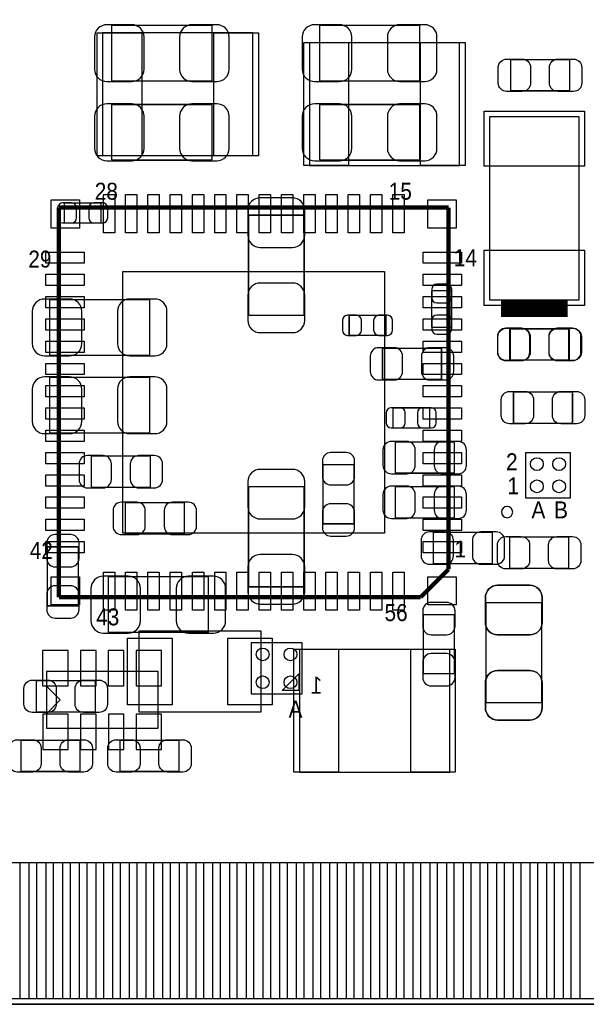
# Model space of a CAD drawing. Extents: x 7.2 to 74.8, y 33.9 to 67.
# Tile 8 of 11: x 55.6 to 65.8, y 34 to 51.7. Entities that reach past the tile are written whole.
import ezdxf

# ---------------------------------------------------------------- set-up
doc = ezdxf.new("R2010")
doc.units = 0
for name, color, linetype in [('BG_OUTLINE', 3, 'CONTINUOUS'), ('PG_ASSEMBLY_BOTTOM', 43, 'CONTINUOUS'), ('PG_ASSEMBLY_TOP', 7, 'CONTINUOUS'), ('PIN_BOTTOM', 211, 'CONTINUOUS'), ('PIN_TOP', 173, 'CONTINUOUS')]:
    doc.layers.add(name, color=color, linetype=linetype)

msp = doc.modelspace()

# ---------------------------------------------------------------- linework, layer by layer
at = {"layer": 'BG_OUTLINE'}
msp.add_lwpolyline([(74.799952, 55.992776, 0.414214), (72.800972, 53.993796, 0.414214), (74.799952, 51.994816), (74.799952, 33.993836), (23.949152, 33.993836), (23.949152, 37.493956, 0.414214), (23.451312, 37.994336, 0.414214), (22.950932, 37.493956), (22.950932, 33.993836), (7.200392, 33.993836), (7.200392, 51.994816, 0.414214), (9.199372, 53.993796, 0.414214), (7.200392, 55.992776), (7.199884, 66.987928), (74.799952, 66.987928)], format="xyb", close=True, dxfattribs=at)
at = {"layer": 'PG_ASSEMBLY_BOTTOM', "const_width": 0.024892}
for points in [[(59.065414, 51.579526), (57.26557, 51.579526)], [(57.26557, 51.579526), (57.26557, 50.579274)], [(59.065414, 50.579274), (59.065414, 51.579526)], [(62.799214, 51.579526), (60.99937, 51.579526)], [(60.99937, 51.579526), (60.99937, 50.579274)], [(62.799214, 50.579274), (62.799214, 51.579526)], [(57.26557, 50.579274), (59.065414, 50.579274)], [(60.99937, 50.579274), (62.799214, 50.579274)], [(59.065414, 50.157126), (57.26557, 50.157126)], [(57.26557, 50.157126), (57.26557, 49.156874)], [(59.065414, 49.156874), (59.065414, 50.157126)], [(62.799214, 50.157126), (60.99937, 50.157126)], [(60.99937, 50.157126), (60.99937, 49.156874)], [(62.799214, 49.156874), (62.799214, 50.157126)], [(57.26557, 49.156874), (59.065414, 49.156874)], [(60.99937, 49.156874), (62.799214, 49.156874)], [(57.073038, 48.389286), (56.413146, 48.389286)], [(56.413146, 48.389286), (56.413146, 48.029114)], [(57.073038, 48.029114), (57.073038, 48.389286)], [(59.722766, 48.169322), (59.722766, 46.369478)], [(60.723018, 48.169322), (59.722766, 48.169322)], [(60.723018, 46.369478), (60.723018, 48.169322)], [(56.413146, 48.029114), (57.073038, 48.029114)], [(63.374778, 46.811946), (63.014606, 46.811946)], [(63.014606, 46.811946), (63.014606, 46.152054)], [(63.374778, 46.152054), (63.374778, 46.811946)], [(57.947814, 46.651926), (56.14797, 46.651926)], [(56.14797, 46.651926), (56.14797, 45.651674)], [(57.947814, 45.651674), (57.947814, 46.651926)], [(59.722766, 46.369478), (60.723018, 46.369478)], [(62.1919, 46.370494), (61.532008, 46.370494)], [(61.532008, 46.370494), (61.532008, 46.010322)], [(62.1919, 46.010322), (62.1919, 46.370494)], [(63.014606, 46.152054), (63.374778, 46.152054)], [(61.532008, 46.010322), (62.1919, 46.010322)], [(65.47739, 46.126908), (64.417194, 46.126908)], [(64.417194, 46.126908), (64.417194, 45.567092)], [(65.47739, 45.567092), (65.47739, 46.126908)], [(56.14797, 45.651674), (57.947814, 45.651674)], [(63.19139, 45.778166), (62.131194, 45.778166)], [(62.131194, 45.778166), (62.131194, 45.21835)], [(63.19139, 45.21835), (63.19139, 45.778166)], [(64.417194, 45.567092), (65.47739, 45.567092)], [(57.947814, 45.254926), (56.14797, 45.254926)], [(56.14797, 45.254926), (56.14797, 44.254674)], [(57.947814, 44.254674), (57.947814, 45.254926)], [(62.131194, 45.21835), (63.19139, 45.21835)], [(62.977522, 44.70781), (62.31763, 44.70781)], [(62.31763, 44.70781), (62.31763, 44.347638)], [(62.977522, 44.347638), (62.977522, 44.70781)], [(56.14797, 44.254674), (57.947814, 44.254674)], [(62.31763, 44.347638), (62.977522, 44.347638)], [(63.41999, 44.094146), (62.359794, 44.094146)], [(62.359794, 44.094146), (62.359794, 43.53433)], [(63.41999, 43.53433), (63.41999, 44.094146)], [(57.95899, 43.840908), (56.898794, 43.840908)], [(56.898794, 43.840908), (56.898794, 43.281092)], [(57.95899, 43.281092), (57.95899, 43.840908)], [(61.6204, 43.684698), (61.060584, 43.684698)], [(61.060584, 43.684698), (61.060584, 42.624502)], [(61.6204, 42.624502), (61.6204, 43.684698)], [(62.359794, 43.53433), (63.41999, 43.53433)], [(56.898794, 43.281092), (57.95899, 43.281092)], [(60.723018, 43.292522), (59.722766, 43.292522)], [(59.722766, 43.292522), (59.722766, 41.492678)], [(60.723018, 41.492678), (60.723018, 43.292522)], [(63.41999, 43.290744), (62.359794, 43.290744)], [(62.359794, 43.290744), (62.359794, 42.730928)], [(63.41999, 42.730928), (63.41999, 43.290744)], [(58.56859, 43.002708), (57.508394, 43.002708)], [(57.508394, 43.002708), (57.508394, 42.442892)], [(58.56859, 42.442892), (58.56859, 43.002708)], [(61.060584, 42.624502), (61.6204, 42.624502)], [(62.359794, 42.730928), (63.41999, 42.730928)], [(57.508394, 42.442892), (58.56859, 42.442892)], [(64.10579, 42.469308), (63.045594, 42.469308)], [(63.045594, 42.469308), (63.045594, 41.909492)], [(64.10579, 41.909492), (64.10579, 42.469308)], [(56.107584, 42.211498), (56.107584, 41.151302)], [(56.6674, 42.211498), (56.107584, 42.211498)], [(56.6674, 41.151302), (56.6674, 42.211498)], [(63.045594, 41.909492), (64.10579, 41.909492)], [(59.002422, 40.673274), (59.002422, 41.673526), (57.202578, 41.673526), (57.202578, 40.673274), (59.002422, 40.673274)], [(59.722766, 41.492678), (60.723018, 41.492678)], [(64.990218, 41.209722), (63.989966, 41.209722)], [(63.989966, 41.209722), (63.989966, 39.409878)], [(64.990218, 39.409878), (64.990218, 41.209722)], [(56.107584, 41.151302), (56.6674, 41.151302)], [(62.863984, 40.992298), (62.863984, 39.932102)], [(63.4238, 40.992298), (62.863984, 40.992298)], [(63.4238, 39.932102), (63.4238, 40.992298)], [(62.863984, 39.932102), (63.4238, 39.932102)], [(63.989966, 39.409878), (64.990218, 39.409878)]]:
    msp.add_lwpolyline(points, dxfattribs=at)
at = {"layer": 'PG_ASSEMBLY_BOTTOM'}
for points in [[(60.685934, 40.4876), (59.767978, 40.4876)], [(59.767978, 40.4876), (59.767978, 39.569644)], [(60.685934, 39.569644), (60.685934, 40.4876)], [(56.09082, 38.95344), (58.09742, 38.95344), (58.09742, 39.96944), (56.09082, 39.96944), (56.09082, 38.95344)], [(56.33974, 39.46144), (56.08574, 39.71544)], [(56.33974, 39.46144), (56.08574, 39.20744)], [(59.767978, 39.569644), (60.685934, 39.569644)]]:
    msp.add_lwpolyline(points, dxfattribs=at)
msp.add_lwpolyline([(60.627006, 39.628572), (60.327032, 39.628572), (60.627006, 39.928546)], close=True, dxfattribs=at)
at = {"layer": 'PG_ASSEMBLY_TOP'}
for points in [[(57.102248, 51.441096), (57.102248, 49.241202)], [(59.802268, 51.441096), (57.102248, 51.441096)], [(59.802268, 49.241202), (59.802268, 51.441096)], [(63.517018, 51.263296), (60.816998, 51.263296)], [(60.816998, 51.263296), (60.816998, 49.063402)], [(63.517018, 49.063402), (63.517018, 51.263296)], [(57.102248, 49.241202), (59.802268, 49.241202)], [(60.816998, 49.063402), (63.517018, 49.063402)], [(63.33871, 40.36568), (60.63869, 40.36568)], [(60.63869, 40.36568), (60.63869, 38.165786)], [(63.33871, 38.165786), (63.33871, 40.36568)], [(60.63869, 38.165786), (63.33871, 38.165786)], [(23.711154, 33.993836), (74.799952, 33.993836)]]:
    msp.add_lwpolyline(points, dxfattribs=at)
for points, const_width in [([(64.431672, 50.961798), (65.491868, 50.961798)], 0.024892), ([(64.431672, 50.401982), (64.431672, 50.961798)], 0.024892), ([(65.491868, 50.961798), (65.491868, 50.401982)], 0.024892), ([(65.491868, 50.401982), (64.431672, 50.401982)], 0.024892), ([(56.316626, 48.30572), (56.316626, 41.30548)], 0.0762), ([(63.316866, 48.30572), (56.316626, 48.30572)], 0.0762), ([(63.316866, 41.805606), (63.316866, 48.30572)], 0.0762), ([(64.261492, 46.491652), (65.460372, 46.491652)], 0.29972), ([(64.42456, 46.1264), (65.484756, 46.1264)], 0.024892), ([(64.42456, 45.566584), (64.42456, 46.1264)], 0.024892), ([(65.484756, 46.1264), (65.484756, 45.566584)], 0.024892), ([(65.484756, 45.566584), (64.42456, 45.566584)], 0.024892), ([(64.485266, 44.991274), (65.545462, 44.991274)], 0.024892), ([(64.485266, 44.431458), (64.485266, 44.991274)], 0.024892), ([(65.545462, 44.991274), (65.545462, 44.431458)], 0.024892), ([(65.545462, 44.431458), (64.485266, 44.431458)], 0.024892), ([(64.415162, 42.385488), (65.475358, 42.385488)], 0.024892), ([(64.415162, 41.825672), (64.415162, 42.385488)], 0.024892), ([(65.475358, 42.385488), (65.475358, 41.825672)], 0.024892), ([(62.81674, 41.30548), (63.316866, 41.805606)], 0.0762), ([(65.475358, 41.825672), (64.415162, 41.825672)], 0.024892), ([(56.316626, 41.30548), (62.81674, 41.30548)], 0.0762), ([(63.989966, 39.409878), (63.989966, 41.209722)], 0.024892), ([(63.989966, 41.209722), (64.990218, 41.209722)], 0.024892), ([(64.990218, 41.209722), (64.990218, 39.409878)], 0.024892), ([(55.908194, 39.246302), (55.908194, 39.806118)], 0.024892), ([(55.908194, 39.806118), (56.96839, 39.806118)], 0.024892), ([(56.96839, 39.806118), (56.96839, 39.246302)], 0.024892), ([(64.990218, 39.409878), (63.989966, 39.409878)], 0.024892), ([(56.96839, 39.246302), (55.908194, 39.246302)], 0.024892), ([(55.636668, 38.175692), (55.636668, 38.735508)], 0.024892), ([(55.636668, 38.735508), (56.696864, 38.735508)], 0.024892), ([(56.696864, 38.735508), (56.696864, 38.175692)], 0.024892), ([(57.413398, 38.735508), (58.473594, 38.735508)], 0.024892), ([(57.413398, 38.175692), (57.413398, 38.735508)], 0.024892), ([(58.473594, 38.735508), (58.473594, 38.175692)], 0.024892), ([(56.696864, 38.175692), (55.636668, 38.175692)], 0.024892), ([(58.473594, 38.175692), (57.413398, 38.175692)], 0.024892)]:
    msp.add_lwpolyline(points, dxfattribs=dict(at, const_width=const_width))
for points in [[(65.661032, 46.641512), (64.060832, 46.641512), (64.060832, 49.943512), (65.661032, 49.943512)], [(65.508632, 43.900598), (64.698626, 43.900598), (64.698626, 43.090592), (65.508632, 43.090592)], [(57.750202, 40.696388), (57.750202, 39.246556), (59.95035, 39.246556), (59.95035, 40.696388)]]:
    msp.add_lwpolyline(points, close=True, dxfattribs=at)
msp.add_lwpolyline([(64.470026, 42.836592, 1), (64.266826, 42.836592, 1), (64.470026, 42.836592)], format="xyb", dxfattribs=at)
at = {"layer": 'PIN_BOTTOM'}
for points in [[(57.1754, 50.569368), (57.625488, 50.569368, 0.414414), (57.845452, 50.789332), (57.845452, 51.369468, 0.414414), (57.625488, 51.589432), (57.1754, 51.589432, 0.414414), (56.955436, 51.369468), (56.955436, 50.789332, 0.414414)], [(59.155584, 51.589432), (58.705496, 51.589432, 0.414414), (58.485532, 51.369468), (58.485532, 50.789332, 0.414414), (58.705496, 50.569368), (59.155584, 50.569368, 0.414414), (59.375548, 50.789332), (59.375548, 51.369468, 0.414414)], [(60.9092, 50.569368), (61.359288, 50.569368, 0.414414), (61.579252, 50.789332), (61.579252, 51.369468, 0.414414), (61.359288, 51.589432), (60.9092, 51.589432, 0.414414), (60.689236, 51.369468), (60.689236, 50.789332, 0.414414)], [(62.889384, 51.589432), (62.439296, 51.589432, 0.414414), (62.219332, 51.369468), (62.219332, 50.789332, 0.414414), (62.439296, 50.569368), (62.889384, 50.569368, 0.414414), (63.109348, 50.789332), (63.109348, 51.369468, 0.414414)], [(57.1754, 49.146968), (57.625488, 49.146968, 0.414414), (57.845452, 49.366932), (57.845452, 49.947068, 0.414414), (57.625488, 50.167032), (57.1754, 50.167032, 0.414414), (56.955436, 49.947068), (56.955436, 49.366932, 0.414414)], [(59.155584, 50.167032), (58.705496, 50.167032, 0.414414), (58.485532, 49.947068), (58.485532, 49.366932, 0.414414), (58.705496, 49.146968), (59.155584, 49.146968, 0.414414), (59.375548, 49.366932), (59.375548, 49.947068, 0.414414)], [(60.9092, 49.146968), (61.359288, 49.146968, 0.414414), (61.579252, 49.366932), (61.579252, 49.947068, 0.414414), (61.359288, 50.167032), (60.9092, 50.167032, 0.414414), (60.689236, 49.947068), (60.689236, 49.366932, 0.414414)], [(62.889384, 50.167032), (62.439296, 50.167032, 0.414414), (62.219332, 49.947068), (62.219332, 49.366932, 0.414414), (62.439296, 49.146968), (62.889384, 49.146968, 0.414414), (63.109348, 49.366932), (63.109348, 49.947068, 0.414414)], [(59.71286, 48.259492), (59.71286, 47.809404, 0.414414), (59.932824, 47.58944), (60.51296, 47.58944, 0.414414), (60.732924, 47.809404), (60.732924, 48.259492, 0.414414), (60.51296, 48.479456), (59.932824, 48.479456, 0.414414)], [(56.383174, 48.029114), (56.543194, 48.029114, 0.413587), (56.63311, 48.119284), (56.63311, 48.299116, 0.413587), (56.543194, 48.389286), (56.383174, 48.389286, 0.413587), (56.293258, 48.299116), (56.293258, 48.119284, 0.413587)], [(57.10301, 48.389286), (56.94299, 48.389286, 0.413587), (56.853074, 48.299116), (56.853074, 48.119284, 0.413587), (56.94299, 48.029114), (57.10301, 48.029114, 0.413587), (57.192926, 48.119284), (57.192926, 48.299116, 0.413587)], [(60.732924, 46.279308), (60.732924, 46.729396, 0.414414), (60.51296, 46.94936), (59.932824, 46.94936, 0.414414), (59.71286, 46.729396), (59.71286, 46.279308, 0.414414), (59.932824, 46.059344), (60.51296, 46.059344, 0.414414)], [(63.014606, 46.841918), (63.014606, 46.681898, 0.413587), (63.104776, 46.591982), (63.284608, 46.591982, 0.413587), (63.374778, 46.681898), (63.374778, 46.841918, 0.413587), (63.284608, 46.931834), (63.104776, 46.931834, 0.413587)], [(56.0578, 45.641768), (56.507888, 45.641768, 0.414414), (56.727852, 45.861732), (56.727852, 46.441868, 0.414414), (56.507888, 46.661832), (56.0578, 46.661832, 0.414414), (55.837836, 46.441868), (55.837836, 45.861732, 0.414414)], [(58.037984, 46.661832), (57.587896, 46.661832, 0.414414), (57.367932, 46.441868), (57.367932, 45.861732, 0.414414), (57.587896, 45.641768), (58.037984, 45.641768, 0.414414), (58.257948, 45.861732), (58.257948, 46.441868, 0.414414)], [(61.502036, 46.010322), (61.662056, 46.010322, 0.413587), (61.751972, 46.100492), (61.751972, 46.280324, 0.413587), (61.662056, 46.370494), (61.502036, 46.370494, 0.413587), (61.41212, 46.280324), (61.41212, 46.100492, 0.413587)], [(62.221872, 46.370494), (62.061852, 46.370494, 0.413587), (61.971936, 46.280324), (61.971936, 46.100492, 0.413587), (62.061852, 46.010322), (62.221872, 46.010322, 0.413587), (62.311788, 46.100492), (62.311788, 46.280324, 0.413587)], [(63.374778, 46.122082), (63.374778, 46.282102, 0.413587), (63.284608, 46.372018), (63.104776, 46.372018, 0.413587), (63.014606, 46.282102), (63.014606, 46.122082, 0.413587), (63.104776, 46.032166), (63.284608, 46.032166, 0.413587)], [(64.347344, 45.556932), (64.627252, 45.556932, 0.414846), (64.777366, 45.707046), (64.777366, 45.986954, 0.414846), (64.627252, 46.137068), (64.347344, 46.137068, 0.414846), (64.19723, 45.986954), (64.19723, 45.707046, 0.414846)], [(65.54724, 46.137068), (65.267332, 46.137068, 0.414846), (65.117218, 45.986954), (65.117218, 45.707046, 0.414846), (65.267332, 45.556932), (65.54724, 45.556932, 0.414846), (65.697354, 45.707046), (65.697354, 45.986954, 0.414846)], [(62.061344, 45.20819), (62.341252, 45.20819, 0.414846), (62.491366, 45.358304), (62.491366, 45.638212, 0.414846), (62.341252, 45.788326), (62.061344, 45.788326, 0.414846), (61.91123, 45.638212), (61.91123, 45.358304, 0.414846)], [(63.26124, 45.788326), (62.981332, 45.788326, 0.414846), (62.831218, 45.638212), (62.831218, 45.358304, 0.414846), (62.981332, 45.20819), (63.26124, 45.20819, 0.414846), (63.411354, 45.358304), (63.411354, 45.638212, 0.414846)], [(56.0578, 44.244768), (56.507888, 44.244768, 0.414414), (56.727852, 44.464732), (56.727852, 45.044868, 0.414414), (56.507888, 45.264832), (56.0578, 45.264832, 0.414414), (55.837836, 45.044868), (55.837836, 44.464732, 0.414414)], [(58.037984, 45.264832), (57.587896, 45.264832, 0.414414), (57.367932, 45.044868), (57.367932, 44.464732, 0.414414), (57.587896, 44.244768), (58.037984, 44.244768, 0.414414), (58.257948, 44.464732), (58.257948, 45.044868, 0.414414)], [(62.287658, 44.347638), (62.447678, 44.347638, 0.413587), (62.537594, 44.437808), (62.537594, 44.61764, 0.413587), (62.447678, 44.70781), (62.287658, 44.70781, 0.413587), (62.197742, 44.61764), (62.197742, 44.437808, 0.413587)], [(63.007494, 44.70781), (62.847474, 44.70781, 0.413587), (62.757558, 44.61764), (62.757558, 44.437808, 0.413587), (62.847474, 44.347638), (63.007494, 44.347638, 0.413587), (63.09741, 44.437808), (63.09741, 44.61764, 0.413587)], [(62.289944, 43.52417), (62.569852, 43.52417, 0.414846), (62.719966, 43.674284), (62.719966, 43.954192, 0.414846), (62.569852, 44.104306), (62.289944, 44.104306, 0.414846), (62.13983, 43.954192), (62.13983, 43.674284, 0.414846)], [(63.48984, 44.104306), (63.209932, 44.104306, 0.414846), (63.059818, 43.954192), (63.059818, 43.674284, 0.414846), (63.209932, 43.52417), (63.48984, 43.52417, 0.414846), (63.639954, 43.674284), (63.639954, 43.954192, 0.414846)], [(61.050424, 43.754548), (61.050424, 43.47464, 0.414846), (61.200538, 43.324526), (61.480446, 43.324526, 0.414846), (61.63056, 43.47464), (61.63056, 43.754548, 0.414846), (61.480446, 43.904662), (61.200538, 43.904662, 0.414846)], [(56.828944, 43.270932), (57.108852, 43.270932, 0.414846), (57.258966, 43.421046), (57.258966, 43.700954, 0.414846), (57.108852, 43.851068), (56.828944, 43.851068, 0.414846), (56.67883, 43.700954), (56.67883, 43.421046, 0.414846)], [(58.02884, 43.851068), (57.748932, 43.851068, 0.414846), (57.598818, 43.700954), (57.598818, 43.421046, 0.414846), (57.748932, 43.270932), (58.02884, 43.270932, 0.414846), (58.178954, 43.421046), (58.178954, 43.700954, 0.414846)], [(59.71286, 43.382692), (59.71286, 42.932604, 0.414414), (59.932824, 42.71264), (60.51296, 42.71264, 0.414414), (60.732924, 42.932604), (60.732924, 43.382692, 0.414414), (60.51296, 43.602656), (59.932824, 43.602656, 0.414414)], [(62.289944, 42.720768), (62.569852, 42.720768, 0.414846), (62.719966, 42.870882), (62.719966, 43.15079, 0.414846), (62.569852, 43.300904), (62.289944, 43.300904, 0.414846), (62.13983, 43.15079), (62.13983, 42.870882, 0.414846)], [(63.48984, 43.300904), (63.209932, 43.300904, 0.414846), (63.059818, 43.15079), (63.059818, 42.870882, 0.414846), (63.209932, 42.720768), (63.48984, 42.720768, 0.414846), (63.639954, 42.870882), (63.639954, 43.15079, 0.414846)], [(57.438544, 42.432732), (57.718452, 42.432732, 0.414846), (57.868566, 42.582846), (57.868566, 42.862754, 0.414846), (57.718452, 43.012868), (57.438544, 43.012868, 0.414846), (57.28843, 42.862754), (57.28843, 42.582846, 0.414846)], [(58.63844, 43.012868), (58.358532, 43.012868, 0.414846), (58.208418, 42.862754), (58.208418, 42.582846, 0.414846), (58.358532, 42.432732), (58.63844, 42.432732, 0.414846), (58.788554, 42.582846), (58.788554, 42.862754, 0.414846)], [(61.63056, 42.554652), (61.63056, 42.83456, 0.414846), (61.480446, 42.984674), (61.200538, 42.984674, 0.414846), (61.050424, 42.83456), (61.050424, 42.554652, 0.414846), (61.200538, 42.404538), (61.480446, 42.404538, 0.414846)], [(62.975744, 41.899332), (63.255652, 41.899332, 0.414846), (63.405766, 42.049446), (63.405766, 42.329354, 0.414846), (63.255652, 42.479468), (62.975744, 42.479468, 0.414846), (62.82563, 42.329354), (62.82563, 42.049446, 0.414846)], [(64.17564, 42.479468), (63.895732, 42.479468, 0.414846), (63.745618, 42.329354), (63.745618, 42.049446, 0.414846), (63.895732, 41.899332), (64.17564, 41.899332, 0.414846), (64.325754, 42.049446), (64.325754, 42.329354, 0.414846)], [(56.097424, 42.281348), (56.097424, 42.00144, 0.414846), (56.247538, 41.851326), (56.527446, 41.851326, 0.414846), (56.67756, 42.00144), (56.67756, 42.281348, 0.414846), (56.527446, 42.431462), (56.247538, 42.431462, 0.414846)], [(60.732924, 41.402508), (60.732924, 41.852596, 0.414414), (60.51296, 42.07256), (59.932824, 42.07256, 0.414414), (59.71286, 41.852596), (59.71286, 41.402508, 0.414414), (59.932824, 41.182544), (60.51296, 41.182544, 0.414414)], [(57.112408, 40.663368), (57.562496, 40.663368, 0.414414), (57.78246, 40.883332), (57.78246, 41.463468, 0.414414), (57.562496, 41.683432), (57.112408, 41.683432, 0.414414), (56.892444, 41.463468), (56.892444, 40.883332, 0.414414)], [(59.092592, 41.683432), (58.642504, 41.683432, 0.414414), (58.42254, 41.463468), (58.42254, 40.883332, 0.414414), (58.642504, 40.663368), (59.092592, 40.663368, 0.414414), (59.312556, 40.883332), (59.312556, 41.463468, 0.414414)], [(56.67756, 41.081452), (56.67756, 41.36136, 0.414846), (56.527446, 41.511474), (56.247538, 41.511474, 0.414846), (56.097424, 41.36136), (56.097424, 41.081452, 0.414846), (56.247538, 40.931338), (56.527446, 40.931338, 0.414846)], [(63.98006, 41.299892), (63.98006, 40.849804, 0.414414), (64.200024, 40.62984), (64.78016, 40.62984, 0.414414), (65.000124, 40.849804), (65.000124, 41.299892, 0.414414), (64.78016, 41.519856), (64.200024, 41.519856, 0.414414)], [(62.853824, 41.062148), (62.853824, 40.78224, 0.414846), (63.003938, 40.632126), (63.283846, 40.632126, 0.414846), (63.43396, 40.78224), (63.43396, 41.062148, 0.414846), (63.283846, 41.212262), (63.003938, 41.212262, 0.414846)], [(63.43396, 39.862252), (63.43396, 40.14216, 0.414846), (63.283846, 40.292274), (63.003938, 40.292274, 0.414846), (62.853824, 40.14216), (62.853824, 39.862252, 0.414846), (63.003938, 39.712138), (63.283846, 39.712138, 0.414846)], [(65.000124, 39.319708), (65.000124, 39.769796, 0.414414), (64.78016, 39.98976), (64.200024, 39.98976, 0.414414), (63.98006, 39.769796), (63.98006, 39.319708, 0.414414), (64.200024, 39.099744), (64.78016, 39.099744, 0.414414)]]:
    msp.add_lwpolyline(points, format="xyb", close=True, dxfattribs=at)
for points in [[(56.02351, 40.35044), (56.02351, 39.71544), (56.48071, 39.71544), (56.48071, 40.35044)], [(56.703976, 40.35044), (56.703976, 39.71544), (56.983376, 39.71544), (56.983376, 40.35044)], [(57.204102, 40.35044), (57.204102, 39.71544), (57.483502, 39.71544), (57.483502, 40.35044)], [(57.704228, 40.35044), (57.704228, 39.71544), (58.161428, 39.71544), (58.161428, 40.35044)], [(56.026812, 39.20744), (56.026812, 38.57244), (56.484012, 38.57244), (56.484012, 39.20744)], [(56.704738, 39.20744), (56.704738, 38.57244), (56.984138, 38.57244), (56.984138, 39.20744)], [(57.204864, 39.20744), (57.204864, 38.57244), (57.484264, 38.57244), (57.484264, 39.20744)], [(57.70499, 39.20744), (57.70499, 38.57244), (58.16219, 38.57244), (58.16219, 39.20744)], [(55.621174, 34.093912), (55.621174, 36.543742), (56.078374, 36.543742), (56.078374, 34.093912)], [(56.221376, 34.093912), (56.221376, 36.543742), (56.678576, 36.543742), (56.678576, 34.093912)], [(56.821324, 34.093912), (56.821324, 36.543742), (57.278524, 36.543742), (57.278524, 34.093912)], [(57.421272, 34.093912), (57.421272, 36.543742), (57.878472, 36.543742), (57.878472, 34.093912)], [(58.02122, 34.093912), (58.02122, 36.543742), (58.47842, 36.543742), (58.47842, 34.093912)], [(58.621168, 34.093912), (58.621168, 36.543742), (59.078368, 36.543742), (59.078368, 34.093912)], [(59.22137, 34.093912), (59.22137, 36.543742), (59.67857, 36.543742), (59.67857, 34.093912)], [(59.821318, 34.093912), (59.821318, 36.543742), (60.278518, 36.543742), (60.278518, 34.093912)], [(60.421266, 34.093912), (60.421266, 36.543742), (60.878466, 36.543742), (60.878466, 34.093912)], [(61.021214, 34.093912), (61.021214, 36.543742), (61.478414, 36.543742), (61.478414, 34.093912)], [(61.621162, 34.093912), (61.621162, 36.543742), (62.078362, 36.543742), (62.078362, 34.093912)], [(62.221364, 34.093912), (62.221364, 36.543742), (62.678564, 36.543742), (62.678564, 34.093912)], [(62.821312, 34.093912), (62.821312, 36.543742), (63.278512, 36.543742), (63.278512, 34.093912)], [(63.42126, 34.093912), (63.42126, 36.543742), (63.87846, 36.543742), (63.87846, 34.093912)], [(64.021208, 34.093912), (64.021208, 36.543742), (64.478408, 36.543742), (64.478408, 34.093912)], [(64.62141, 34.093912), (64.62141, 36.543742), (65.07861, 36.543742), (65.07861, 34.093912)], [(65.221358, 34.093912), (65.221358, 36.543742), (65.678558, 36.543742), (65.678558, 34.093912)]]:
    msp.add_lwpolyline(points, close=True, dxfattribs=at)
for centre in [(59.97702, 40.278558), (60.476892, 40.278558), (59.97702, 39.778686), (60.476892, 39.778686)]:
    msp.add_circle(centre, 0.115062, dxfattribs=at)
at = {"layer": 'PIN_TOP'}
for points in [[(57.803288, 51.445922), (57.803288, 49.236122), (57.003188, 49.236122), (57.003188, 51.445922)], [(59.901328, 51.445922), (59.901328, 49.236122), (59.101228, 49.236122), (59.101228, 51.445922)], [(60.717938, 49.058576), (60.717938, 51.268376), (61.518038, 51.268376), (61.518038, 49.058576)], [(62.815978, 49.058576), (62.815978, 51.268376), (63.616078, 51.268376), (63.616078, 49.058576)], [(65.762632, 49.046892), (63.959232, 49.046892), (63.959232, 50.037492), (65.762632, 50.037492)], [(57.115202, 48.538384), (57.318402, 48.538384), (57.318402, 47.852584), (57.115202, 47.852584)], [(57.515252, 48.538384), (57.718452, 48.538384), (57.718452, 47.852584), (57.515252, 47.852584)], [(57.915048, 48.538384), (58.118248, 48.538384), (58.118248, 47.852584), (57.915048, 47.852584)], [(58.315098, 48.538384), (58.518298, 48.538384), (58.518298, 47.852584), (58.315098, 47.852584)], [(58.715148, 48.538384), (58.918348, 48.538384), (58.918348, 47.852584), (58.715148, 47.852584)], [(59.115198, 48.538384), (59.318398, 48.538384), (59.318398, 47.852584), (59.115198, 47.852584)], [(59.515248, 48.538384), (59.718448, 48.538384), (59.718448, 47.852584), (59.515248, 47.852584)], [(59.915044, 48.538384), (60.118244, 48.538384), (60.118244, 47.852584), (59.915044, 47.852584)], [(60.315094, 48.538384), (60.518294, 48.538384), (60.518294, 47.852584), (60.315094, 47.852584)], [(60.715144, 48.538384), (60.918344, 48.538384), (60.918344, 47.852584), (60.715144, 47.852584)], [(61.115194, 48.538384), (61.318394, 48.538384), (61.318394, 47.852584), (61.115194, 47.852584)], [(61.515244, 48.538384), (61.718444, 48.538384), (61.718444, 47.852584), (61.515244, 47.852584)], [(61.91504, 48.538384), (62.11824, 48.538384), (62.11824, 47.852584), (61.91504, 47.852584)], [(62.31509, 48.538384), (62.51829, 48.538384), (62.51829, 47.852584), (62.31509, 47.852584)], [(56.685688, 48.444658), (56.685688, 47.936658), (56.177688, 47.936658), (56.177688, 48.444658)], [(63.455804, 48.444658), (63.455804, 47.936658), (62.947804, 47.936658), (62.947804, 48.444658)], [(56.769762, 47.507144), (56.769762, 47.303944), (56.083962, 47.303944), (56.083962, 47.507144)], [(63.54953, 47.507144), (63.54953, 47.303944), (62.86373, 47.303944), (62.86373, 47.507144)], [(65.762632, 46.547532), (63.959232, 46.547532), (63.959232, 47.538132), (65.762632, 47.538132)], [(56.769762, 47.107094), (56.769762, 46.903894), (56.083962, 46.903894), (56.083962, 47.107094)], [(62.166246, 47.1551), (62.166246, 42.4561), (57.467246, 42.4561), (57.467246, 47.1551)], [(63.54953, 47.107094), (63.54953, 46.903894), (62.86373, 46.903894), (62.86373, 47.107094)], [(56.769762, 46.707298), (56.769762, 46.504098), (56.083962, 46.504098), (56.083962, 46.707298)], [(63.54953, 46.707298), (63.54953, 46.504098), (62.86373, 46.504098), (62.86373, 46.707298)], [(56.769762, 46.307248), (56.769762, 46.104048), (56.083962, 46.104048), (56.083962, 46.307248)], [(63.54953, 46.307248), (63.54953, 46.104048), (62.86373, 46.104048), (62.86373, 46.307248)], [(56.769762, 45.907198), (56.769762, 45.703998), (56.083962, 45.703998), (56.083962, 45.907198)], [(63.54953, 45.907198), (63.54953, 45.703998), (62.86373, 45.703998), (62.86373, 45.907198)], [(56.769762, 45.507148), (56.769762, 45.303948), (56.083962, 45.303948), (56.083962, 45.507148)], [(63.54953, 45.507148), (63.54953, 45.303948), (62.86373, 45.303948), (62.86373, 45.507148)], [(56.769762, 45.107098), (56.769762, 44.903898), (56.083962, 44.903898), (56.083962, 45.107098)], [(63.54953, 45.107098), (63.54953, 44.903898), (62.86373, 44.903898), (62.86373, 45.107098)], [(56.769762, 44.707302), (56.769762, 44.504102), (56.083962, 44.504102), (56.083962, 44.707302)], [(63.54953, 44.707302), (63.54953, 44.504102), (62.86373, 44.504102), (62.86373, 44.707302)], [(56.769762, 44.307252), (56.769762, 44.104052), (56.083962, 44.104052), (56.083962, 44.307252)], [(63.54953, 44.307252), (63.54953, 44.104052), (62.86373, 44.104052), (62.86373, 44.307252)], [(56.769762, 43.907202), (56.769762, 43.704002), (56.083962, 43.704002), (56.083962, 43.907202)], [(63.54953, 43.907202), (63.54953, 43.704002), (62.86373, 43.704002), (62.86373, 43.907202)], [(56.769762, 43.507152), (56.769762, 43.303952), (56.083962, 43.303952), (56.083962, 43.507152)], [(63.54953, 43.507152), (63.54953, 43.303952), (62.86373, 43.303952), (62.86373, 43.507152)], [(56.769762, 43.107102), (56.769762, 42.903902), (56.083962, 42.903902), (56.083962, 43.107102)], [(63.54953, 43.107102), (63.54953, 42.903902), (62.86373, 42.903902), (62.86373, 43.107102)], [(56.769762, 42.707306), (56.769762, 42.504106), (56.083962, 42.504106), (56.083962, 42.707306)], [(63.54953, 42.707306), (63.54953, 42.504106), (62.86373, 42.504106), (62.86373, 42.707306)], [(56.769762, 42.307256), (56.769762, 42.104056), (56.083962, 42.104056), (56.083962, 42.307256)], [(63.54953, 42.307256), (63.54953, 42.104056), (62.86373, 42.104056), (62.86373, 42.307256)], [(57.115202, 41.758616), (57.318402, 41.758616), (57.318402, 41.072816), (57.115202, 41.072816)], [(57.515252, 41.758616), (57.718452, 41.758616), (57.718452, 41.072816), (57.515252, 41.072816)], [(57.915048, 41.758616), (58.118248, 41.758616), (58.118248, 41.072816), (57.915048, 41.072816)], [(58.315098, 41.758616), (58.518298, 41.758616), (58.518298, 41.072816), (58.315098, 41.072816)], [(58.715148, 41.758616), (58.918348, 41.758616), (58.918348, 41.072816), (58.715148, 41.072816)], [(59.115198, 41.758616), (59.318398, 41.758616), (59.318398, 41.072816), (59.115198, 41.072816)], [(59.515248, 41.758616), (59.718448, 41.758616), (59.718448, 41.072816), (59.515248, 41.072816)], [(59.915044, 41.758616), (60.118244, 41.758616), (60.118244, 41.072816), (59.915044, 41.072816)], [(60.315094, 41.758616), (60.518294, 41.758616), (60.518294, 41.072816), (60.315094, 41.072816)], [(60.715144, 41.758616), (60.918344, 41.758616), (60.918344, 41.072816), (60.715144, 41.072816)], [(61.115194, 41.758616), (61.318394, 41.758616), (61.318394, 41.072816), (61.115194, 41.072816)], [(61.515244, 41.758616), (61.718444, 41.758616), (61.718444, 41.072816), (61.515244, 41.072816)], [(61.91504, 41.758616), (62.11824, 41.758616), (62.11824, 41.072816), (61.91504, 41.072816)], [(62.31509, 41.758616), (62.51829, 41.758616), (62.51829, 41.072816), (62.31509, 41.072816)], [(56.685688, 41.674542), (56.685688, 41.166542), (56.177688, 41.166542), (56.177688, 41.674542)], [(63.455804, 41.674542), (63.455804, 41.166542), (62.947804, 41.166542), (62.947804, 41.674542)], [(58.350404, 40.57142), (58.350404, 39.371524), (57.550304, 39.371524), (57.550304, 40.57142)], [(60.150248, 40.57142), (60.150248, 39.371524), (59.350148, 39.371524), (59.350148, 40.57142)], [(60.53963, 38.16096), (60.53963, 40.37076), (61.33973, 40.37076), (61.33973, 38.16096)], [(62.63767, 38.16096), (62.63767, 40.37076), (63.43777, 40.37076), (63.43777, 38.16096)], [(55.3212, 34.093912), (55.3212, 36.543742), (55.7784, 36.543742), (55.7784, 34.093912)], [(55.921402, 34.093912), (55.921402, 36.543742), (56.378602, 36.543742), (56.378602, 34.093912)], [(56.52135, 34.093912), (56.52135, 36.543742), (56.97855, 36.543742), (56.97855, 34.093912)], [(57.121298, 34.093912), (57.121298, 36.543742), (57.578498, 36.543742), (57.578498, 34.093912)], [(57.721246, 34.093912), (57.721246, 36.543742), (58.178446, 36.543742), (58.178446, 34.093912)], [(58.321194, 34.093912), (58.321194, 36.543742), (58.778394, 36.543742), (58.778394, 34.093912)], [(58.921396, 34.093912), (58.921396, 36.543742), (59.378596, 36.543742), (59.378596, 34.093912)], [(59.521344, 34.093912), (59.521344, 36.543742), (59.978544, 36.543742), (59.978544, 34.093912)], [(60.121292, 34.093912), (60.121292, 36.543742), (60.578492, 36.543742), (60.578492, 34.093912)], [(60.72124, 34.093912), (60.72124, 36.543742), (61.17844, 36.543742), (61.17844, 34.093912)], [(61.321188, 34.093912), (61.321188, 36.543742), (61.778388, 36.543742), (61.778388, 34.093912)], [(61.92139, 34.093912), (61.92139, 36.543742), (62.37859, 36.543742), (62.37859, 34.093912)], [(62.521338, 34.093912), (62.521338, 36.543742), (62.978538, 36.543742), (62.978538, 34.093912)], [(63.121286, 34.093912), (63.121286, 36.543742), (63.578486, 36.543742), (63.578486, 34.093912)], [(63.721234, 34.093912), (63.721234, 36.543742), (64.178434, 36.543742), (64.178434, 34.093912)], [(64.321182, 34.093912), (64.321182, 36.543742), (64.778382, 36.543742), (64.778382, 34.093912)], [(64.921384, 34.093912), (64.921384, 36.543742), (65.378584, 36.543742), (65.378584, 34.093912)], [(65.521332, 34.093912), (65.521332, 36.543742), (65.978532, 36.543742), (65.978532, 34.093912)]]:
    msp.add_lwpolyline(points, close=True, dxfattribs=at)
for points in [[(64.361822, 50.971958), (64.64173, 50.971958, -0.414846), (64.791844, 50.821844), (64.791844, 50.541936, -0.414846), (64.64173, 50.391822), (64.361822, 50.391822, -0.414846), (64.211708, 50.541936), (64.211708, 50.821844, -0.414846)], [(65.561718, 50.391822), (65.28181, 50.391822, -0.414846), (65.131696, 50.541936), (65.131696, 50.821844, -0.414846), (65.28181, 50.971958), (65.561718, 50.971958, -0.414846), (65.711832, 50.821844), (65.711832, 50.541936, -0.414846)], [(64.35471, 46.13656), (64.634618, 46.13656, -0.414846), (64.784732, 45.986446), (64.784732, 45.706538, -0.414846), (64.634618, 45.556424), (64.35471, 45.556424, -0.414846), (64.204596, 45.706538), (64.204596, 45.986446, -0.414846)], [(65.554606, 45.556424), (65.274698, 45.556424, -0.414846), (65.124584, 45.706538), (65.124584, 45.986446, -0.414846), (65.274698, 46.13656), (65.554606, 46.13656, -0.414846), (65.70472, 45.986446), (65.70472, 45.706538, -0.414846)], [(64.415416, 45.001434), (64.695324, 45.001434, -0.414846), (64.845438, 44.85132), (64.845438, 44.571412, -0.414846), (64.695324, 44.421298), (64.415416, 44.421298, -0.414846), (64.265302, 44.571412), (64.265302, 44.85132, -0.414846)], [(65.615312, 44.421298), (65.335404, 44.421298, -0.414846), (65.18529, 44.571412), (65.18529, 44.85132, -0.414846), (65.335404, 45.001434), (65.615312, 45.001434, -0.414846), (65.765426, 44.85132), (65.765426, 44.571412, -0.414846)], [(64.345312, 42.395648), (64.62522, 42.395648, -0.414846), (64.775334, 42.245534), (64.775334, 41.965626, -0.414846), (64.62522, 41.815512), (64.345312, 41.815512, -0.414846), (64.195198, 41.965626), (64.195198, 42.245534, -0.414846)], [(65.545208, 41.815512), (65.2653, 41.815512, -0.414846), (65.115186, 41.965626), (65.115186, 42.245534, -0.414846), (65.2653, 42.395648), (65.545208, 42.395648, -0.414846), (65.695322, 42.245534), (65.695322, 41.965626, -0.414846)], [(65.000124, 41.299892), (65.000124, 40.849804, -0.414414), (64.78016, 40.62984), (64.200024, 40.62984, -0.414414), (63.98006, 40.849804), (63.98006, 41.299892, -0.414414), (64.200024, 41.519856), (64.78016, 41.519856, -0.414414)], [(63.98006, 39.319708), (63.98006, 39.769796, -0.414414), (64.200024, 39.98976), (64.78016, 39.98976, -0.414414), (65.000124, 39.769796), (65.000124, 39.319708, -0.414414), (64.78016, 39.099744), (64.200024, 39.099744, -0.414414)], [(55.838344, 39.816278), (56.118252, 39.816278, -0.414846), (56.268366, 39.666164), (56.268366, 39.386256, -0.414846), (56.118252, 39.236142), (55.838344, 39.236142, -0.414846), (55.68823, 39.386256), (55.68823, 39.666164, -0.414846)], [(57.03824, 39.236142), (56.758332, 39.236142, -0.414846), (56.608218, 39.386256), (56.608218, 39.666164, -0.414846), (56.758332, 39.816278), (57.03824, 39.816278, -0.414846), (57.188354, 39.666164), (57.188354, 39.386256, -0.414846)], [(55.566818, 38.745668), (55.846726, 38.745668, -0.414846), (55.99684, 38.595554), (55.99684, 38.315646, -0.414846), (55.846726, 38.165532), (55.566818, 38.165532, -0.414846), (55.416704, 38.315646), (55.416704, 38.595554, -0.414846)], [(56.766714, 38.165532), (56.486806, 38.165532, -0.414846), (56.336692, 38.315646), (56.336692, 38.595554, -0.414846), (56.486806, 38.745668), (56.766714, 38.745668, -0.414846), (56.916828, 38.595554), (56.916828, 38.315646, -0.414846)], [(57.343548, 38.745668), (57.623456, 38.745668, -0.414846), (57.77357, 38.595554), (57.77357, 38.315646, -0.414846), (57.623456, 38.165532), (57.343548, 38.165532, -0.414846), (57.193434, 38.315646), (57.193434, 38.595554, -0.414846)], [(58.543444, 38.165532), (58.263536, 38.165532, -0.414846), (58.113422, 38.315646), (58.113422, 38.595554, -0.414846), (58.263536, 38.745668), (58.543444, 38.745668, -0.414846), (58.693558, 38.595554), (58.693558, 38.315646, -0.414846)]]:
    msp.add_lwpolyline(points, format="xyb", close=True, dxfattribs=at)
for centre in [(64.905128, 43.69689), (65.304924, 43.69689), (64.905128, 43.297094), (65.304924, 43.297094)]:
    msp.add_circle(centre, 0.115062, dxfattribs=at)

# ---------------------------------------------------------------- texts
at = {"layer": 'PG_ASSEMBLY_BOTTOM', "text_generation_flag": 2, "width": 0.916667}
for s, p in [('1', (61.0489, 39.5732)), ('A', (60.6933, 39.1414))]:
    msp.add_text(s, height=0.3048, dxfattribs=at).set_placement(p)
at = {"layer": 'PG_ASSEMBLY_TOP', "width": 0.916667}
for s, p in [('28', (56.960008, 48.446436)), ('15', (62.243208, 48.446436)), ('29', (55.766208, 47.227236)), ('14', (63.411608, 47.252636)), ('2', (64.3509, 43.5864)), ('1', (64.3763, 43.1546)), ('A', (64.8081, 42.7228)), ('B', (65.2145, 42.7228)), ('42', (55.791608, 41.994836)), ('1', (63.424308, 42.020236)), ('43', (56.985408, 40.801036)), ('56', (62.167008, 40.877236))]:
    msp.add_text(s, height=0.3048, dxfattribs=at).set_placement(p)

doc.saveas('drawing.dxf')
